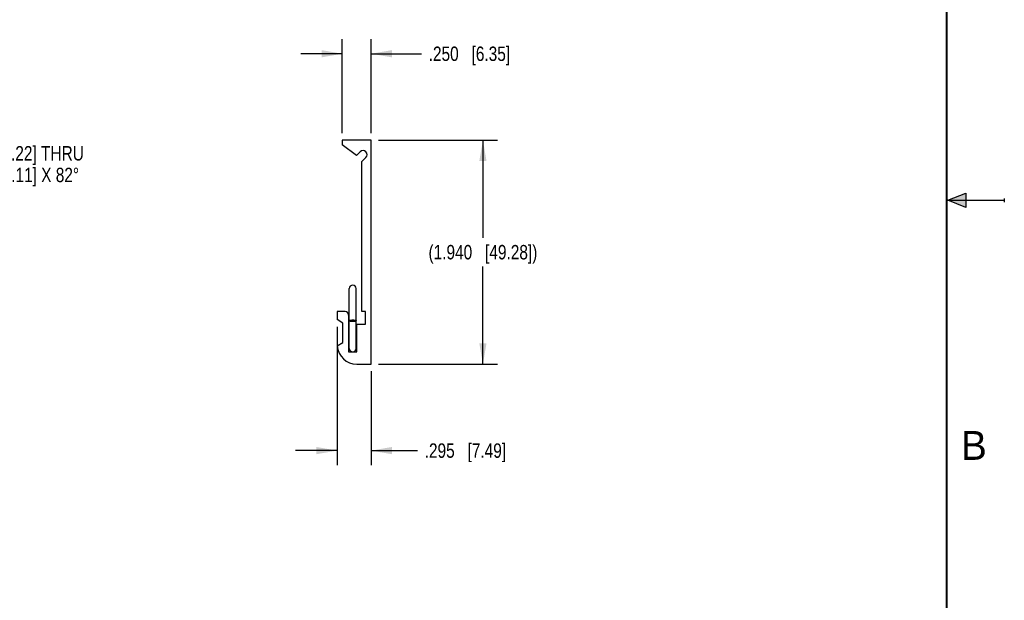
# Model space of a CAD drawing. Header units: inches. Extents: x 0 to 22, y 0 to 17.
# Tile 8 of 9: x 13.5 to 22, y 5 to 10.1. Entities that reach past the tile are written whole.
import ezdxf

# ---------------------------------------------------------------- set-up
doc = ezdxf.new("R2010")
doc.units = ezdxf.units.IN
doc.header["$LTSCALE"] = 1.21
doc.header["$MEASUREMENT"] = 0
doc.layers.get('0').update_dxf_attribs({"linetype": 'CONTINUOUS'})
doc.layers.add('02___PRT_ALL_AXES', color=7, linetype='CONTINUOUS')
doc.layers.add('DIMENSIONS', color=7, linetype='CONTINUOUS')
doc.styles.get("Standard").update_dxf_attribs({"font": 'txt', "width": 0.8})
doc.styles.add('TEXTSTYLE_2', font='txt')
doc.dimstyles.new('DIMSTYLE_1', dxfattribs={"dimtxt": 0.125, "dimasz": 0.18, "dimexe": 0.125, "dimexo": 0.0625, "dimgap": 0.0625, "dimtad": 0, "dimtih": 1, "dimtoh": 1, "dimdec": 3, "dimzin": 4, "dimdsep": 46, "dimtxsty": 'STANDARD', "dimblk": '_FILLED', "dimblk1": '_FILLED', "dimblk2": '_FILLED', "dimcen": 0.09, "dimadec": 0, "dimazin": 0, "dimtp": 0.001, "dimtm": 0.001, "dimtfac": 1, "dimtdec": 3, "dimtofl": 0, "dimtmove": 0, "dimatfit": 3, "dimldrblk": '_FILLED', "dimfxl": 1, "dimtolj": 1, "dimtzin": 4, "dimarcsym": 0})
doc.dimstyles.new('DIMSTYLE_2', dxfattribs={"dimtxt": 0.125, "dimasz": 0.18, "dimexe": 0.125, "dimexo": 0.0625, "dimgap": 0.09, "dimtad": 0, "dimtih": 1, "dimtoh": 1, "dimdec": 3, "dimzin": 4, "dimdsep": 46, "dimtxsty": 'STANDARD', "dimblk": '_FILLED', "dimblk1": '_FILLED', "dimblk2": '_FILLED', "dimcen": 0.09, "dimadec": 0, "dimazin": 0, "dimtp": 0.001, "dimtm": 0.001, "dimtfac": 1, "dimtdec": 3, "dimtmove": 0, "dimatfit": 2, "dimldrblk": '_FILLED', "dimfxl": 1, "dimtolj": 1, "dimtzin": 4, "dimarcsym": 0})

# ---------------------------------------------------------------- blocks, each defined once
blk = doc.blocks.new('_FILLED')
at = {"color": 0, "linetype": 'BYBLOCK'}
blk.add_solid([(0, 0), (-1, 0.174), (-1, -0.174)], dxfattribs=at)
blk = doc.blocks.new('*D0')
at = {"layer": 'DIMENSIONS', "color": 2, "linetype": 'CONTINUOUS'}
for p, q in [((16.5712, 9.0203), (17.6031, 9.0203)), ((17.4781, 9.0203), (17.4781, 8.1753)), ((17.4781, 7.0803), (17.4781, 7.9253)), ((16.5712, 7.0803), (17.6031, 7.0803))]:
    blk.add_line(p, q, dxfattribs=at)
at = {"layer": 'DIMENSIONS', "color": 2, "linetype": 'CONTINUOUS', "xscale": 0.18, "yscale": 0.18, "zscale": 0.18}
for p, rotation in [((17.4781, 9.0203), 90), ((17.4781, 7.0803), 270)]:
    blk.add_blockref('_FILLED', p, dxfattribs=dict(at, rotation=rotation))
at = {"layer": 'DIMENSIONS', "color": 2, "linetype": 'CONTINUOUS', "insert": (17.4781, 8.1128), "char_height": 0.125, "width": 1.525, "attachment_point": 2, "line_spacing_factor": 0.9}
blk.add_mtext('(1.940{\\Ftxt.shx;\\W1.000000;\\H0.125000; }[49.28])', dxfattribs=at)
blk = doc.blocks.new('*D1')
at = {"layer": 'DIMENSIONS', "color": 2, "linetype": 'CONTINUOUS'}
for p, q in [((16.2587, 9.0828), (16.2587, 9.8953)), ((16.5087, 9.0828), (16.5087, 9.8953)), ((16.2587, 9.7703), (15.8987, 9.7703)), ((16.5087, 9.7703), (16.9451, 9.7703))]:
    blk.add_line(p, q, dxfattribs=at)
at = {"layer": 'DIMENSIONS', "color": 2, "linetype": 'CONTINUOUS', "xscale": 0.18, "yscale": 0.18, "zscale": 0.18}
blk.add_blockref('_FILLED', (16.2587, 9.7703), dxfattribs=at)
at = {"layer": 'DIMENSIONS', "color": 2, "linetype": 'CONTINUOUS', "xscale": 0.18, "yscale": 0.18, "zscale": 0.18, "rotation": 180}
blk.add_blockref('_FILLED', (16.5087, 9.7703), dxfattribs=at)
at = {"layer": 'DIMENSIONS', "color": 2, "linetype": 'CONTINUOUS', "insert": (17.0076, 9.8328), "char_height": 0.125, "width": 1.125, "attachment_point": 1, "line_spacing_factor": 0.9}
blk.add_mtext('.250{\\Ftxt.shx;\\W1.000000;\\H0.125000; }[6.35]', dxfattribs=at)
blk = doc.blocks.new('*D2')
at = {"layer": 'DIMENSIONS', "color": 2, "linetype": 'CONTINUOUS'}
for p, q in [((16.2137, 7.4028), (16.2137, 6.2053)), ((16.5087, 7.0178), (16.5087, 6.2053)), ((16.2137, 6.3303), (15.8537, 6.3303)), ((16.5087, 6.3303), (16.9104, 6.3303))]:
    blk.add_line(p, q, dxfattribs=at)
at = {"layer": 'DIMENSIONS', "color": 2, "linetype": 'CONTINUOUS', "xscale": 0.18, "yscale": 0.18, "zscale": 0.18}
blk.add_blockref('_FILLED', (16.2137, 6.3303), dxfattribs=at)
at = {"layer": 'DIMENSIONS', "color": 2, "linetype": 'CONTINUOUS', "xscale": 0.18, "yscale": 0.18, "zscale": 0.18, "rotation": 180}
blk.add_blockref('_FILLED', (16.5087, 6.3303), dxfattribs=at)
at = {"layer": 'DIMENSIONS', "color": 2, "linetype": 'CONTINUOUS', "insert": (16.9729, 6.3928), "char_height": 0.125, "width": 1.125, "attachment_point": 1, "line_spacing_factor": 0.9}
blk.add_mtext('.295{\\Ftxt.shx;\\W1.000000;\\H0.125000; }[7.49]', dxfattribs=at)
blk = doc.blocks.new('*D9')
at = {"layer": 'DIMENSIONS', "color": 2, "linetype": 'CONTINUOUS'}
for p, q in [((11.6313, 8.2585), (12.4921, 8.7199)), ((12.4921, 8.7199), (12.6096, 8.7199))]:
    blk.add_line(p, q, dxfattribs=at)
at = {"layer": 'DIMENSIONS', "color": 2, "linetype": 'CONTINUOUS', "xscale": 0.18, "yscale": 0.18, "zscale": 0.18, "rotation": 208.1924633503}
blk.add_blockref('_FILLED', (11.6313, 8.2585), dxfattribs=at)
at = {"layer": 'DIMENSIONS', "color": 2, "linetype": 'CONTINUOUS', "insert": (12.6721, 8.9699), "char_height": 0.125, "width": 2.177083, "attachment_point": 1, "line_spacing_factor": 0.9}
blk.add_mtext('2X \\Fgdt;{\\Fgdt;n}\\Ftxt;.166 [4.22] THRU\\P\\Fgdt;{\\Fgdt;w}{\\Fgdt;n}\\Ftxt;.280{\\Ftxt.shx;\\W1.000000;\\H0.125000; }[7.11] X 82\\Fgdt;{\\Fgdt;~}', dxfattribs=at)

msp = doc.modelspace()

# ---------------------------------------------------------------- hatches: boundary and pattern name
at = {"linetype": 'CONTINUOUS'}
msp.add_hatch(color=2, dxfattribs=at).paths.add_polyline_path([(21.6663, 8.5625), (21.6663, 8.4375), (21.51, 8.5)])

# ---------------------------------------------------------------- linework, layer by layer
at = {"color": 7, "linetype": 'CONTINUOUS'}
for p, q in [((16.2587, 9.0203), (16.2587, 8.9803)), ((16.5087, 9.0203), (16.2587, 9.0203)), ((16.5087, 7.0803), (16.5087, 9.0203)), ((16.3192, 7.2158), (16.3192, 7.7348)), ((16.3782, 7.2158), (16.3782, 7.7348)), ((16.2837, 7.5353), (16.2137, 7.5353)), ((16.2137, 7.5353), (16.2137, 7.4653)), ((16.4607, 7.5353), (16.4287, 7.5353)), ((16.4607, 7.4253), (16.4607, 7.5353)), ((16.2617, 7.4353), (16.2137, 7.4653)), ((16.2617, 7.2673), (16.2617, 7.4353)), ((16.3137, 7.5053), (16.3137, 7.1853)), ((16.3837, 7.4253), (16.4607, 7.4253)), ((16.3837, 7.1853), (16.3837, 7.4253)), ((16.2142, 7.2376), (16.2617, 7.2673)), ((16.3137, 7.1853), (16.3837, 7.1853)), ((16.3837, 7.0803), (16.5087, 7.0803))]:
    msp.add_line(p, q, dxfattribs=at)
at = {"color": 2, "linetype": 'CONTINUOUS'}
for p, q in [((21.51, 8.5), (21.6663, 8.5625)), ((21.6663, 8.5625), (21.6663, 8.4375)), ((21.51, 8.5), (22, 8.5)), ((21.6663, 8.4375), (21.51, 8.5)), ((22, 8.515), (22, 8.485))]:
    msp.add_line(p, q, dxfattribs=at)
at = {"color": 7, "linetype": 'CONTINUOUS', "const_width": 0.02}
msp.add_lwpolyline([(21.5, 0.5), (21.5, 16.5)], dxfattribs=at)
at = {"color": 7, "linetype": 'CONTINUOUS'}
for centre, radius, start, end in [((16.3487, 7.7349), 0.0295, 0, 180), ((16.2837, 7.5053), 0.03, 0, 90), ((16.3837, 7.2503), 0.17, 184.28532, 270), ((16.3487, 7.2158), 0.0295, 180, 360)]:
    msp.add_arc(centre, radius, start, end, dxfattribs=at)
for points, knots in [([(16.3192, 7.4553), (16.3192, 7.4555), (16.3192, 7.4557), (16.3194, 7.4561), (16.3195, 7.4564), (16.3199, 7.4569), (16.3205, 7.4575), (16.3215, 7.4581), (16.3228, 7.4587), (16.3243, 7.4593), (16.326, 7.4599), (16.3279, 7.4604), (16.3301, 7.4609), (16.3324, 7.4613), (16.3349, 7.4616), (16.3384, 7.462), (16.343, 7.4624), (16.3468, 7.4625), (16.3487, 7.4625)], [0, 0, 0, 0, 0.011128, 0.02268, 0.03503, 0.048474, 0.079441, 0.11677, 0.160872, 0.211778, 0.269344, 0.333221, 0.402906, 0.477858, 0.557474, 0.64108, 0.817413, 1, 1, 1, 1]), ([(16.3487, 7.4482), (16.3468, 7.4482), (16.343, 7.4483), (16.3384, 7.4487), (16.3349, 7.4491), (16.3324, 7.4494), (16.3301, 7.4498), (16.3279, 7.4503), (16.326, 7.4508), (16.3243, 7.4514), (16.3228, 7.452), (16.3215, 7.4526), (16.3205, 7.4532), (16.3199, 7.4538), (16.3195, 7.4543), (16.3194, 7.4546), (16.3192, 7.455), (16.3192, 7.4552), (16.3192, 7.4553)], [0, 0, 0, 0, 0.182587, 0.35892, 0.442526, 0.522142, 0.597094, 0.666779, 0.730656, 0.788222, 0.839128, 0.88323, 0.920559, 0.951526, 0.96497, 0.97732, 0.988872, 1, 1, 1, 1]), ([(16.3487, 7.4625), (16.3506, 7.4625), (16.3544, 7.4624), (16.359, 7.462), (16.3626, 7.4616), (16.3651, 7.4613), (16.3674, 7.4609), (16.3695, 7.4604), (16.3715, 7.4599), (16.3732, 7.4593), (16.3747, 7.4587), (16.3759, 7.4581), (16.3769, 7.4575), (16.3775, 7.4569), (16.3779, 7.4564), (16.3781, 7.4561), (16.3782, 7.4557), (16.3782, 7.4555), (16.3782, 7.4553)], [0, 0, 0, 0, 0.182587, 0.35892, 0.442526, 0.522142, 0.597094, 0.666779, 0.730656, 0.788222, 0.839128, 0.88323, 0.920559, 0.951526, 0.96497, 0.97732, 0.988872, 1, 1, 1, 1]), ([(16.3782, 7.4553), (16.3782, 7.4552), (16.3782, 7.455), (16.3781, 7.4546), (16.3779, 7.4543), (16.3775, 7.4538), (16.3769, 7.4532), (16.3759, 7.4526), (16.3747, 7.452), (16.3732, 7.4514), (16.3715, 7.4508), (16.3695, 7.4503), (16.3674, 7.4498), (16.3651, 7.4494), (16.3626, 7.4491), (16.359, 7.4487), (16.3544, 7.4483), (16.3506, 7.4482), (16.3487, 7.4482)], [0, 0, 0, 0, 0.011128, 0.02268, 0.03503, 0.048474, 0.079441, 0.11677, 0.160872, 0.211778, 0.269344, 0.333221, 0.402906, 0.477858, 0.557474, 0.64108, 0.817413, 1, 1, 1, 1])]:
    msp.add_open_spline(points, degree=3, knots=knots, dxfattribs=at)
at = {"layer": '02___PRT_ALL_AXES', "color": 7, "linetype": 'CONTINUOUS'}
for p, q in [((16.3812, 8.8873), (16.2587, 8.9803)), ((16.414, 8.9201), (16.3812, 8.8873)), ((16.4287, 8.8359), (16.4635, 8.8706)), ((16.4287, 7.5353), (16.4287, 8.8359))]:
    msp.add_line(p, q, dxfattribs=at)
msp.add_arc((16.4387, 8.8953), 0.035, 315, 135, dxfattribs=at)

# ---------------------------------------------------------------- texts
at = {"color": 2, "linetype": 'CONTINUOUS', "insert": (21.625, 6.5), "char_height": 0.25, "width": 0.25, "attachment_point": 1, "line_spacing_factor": 0.9, "style": 'TEXTSTYLE_2'}
msp.add_mtext('B', dxfattribs=at)

# ---------------------------------------------------------------- dimensions: what is measured, and where the dimension line sits
at = {"layer": 'DIMENSIONS', "color": 2, "linetype": 'CONTINUOUS'}
dim = msp.add_linear_dim(base=(16.2587, 9.7703), p1=(16.5087, 9.0203), p2=(16.2587, 9.0203), angle=180, dimstyle='DIMSTYLE_1', dxfattribs=at)
dim.commit()
dim.dimension.update_dxf_attribs({"geometry": '*D1', "text_midpoint": (17.5701, 9.7703), "dimtype": 160})
dim = msp.add_diameter_dim_2p(p1=(11.6313, 8.2585), p2=(11.3845, 8.1262), text='2X %%c.166 [4.22] THRU\\P{\\Fgdt;w}%%c<> X 82%%d', dimstyle='DIMSTYLE_2', override={"dimpost": '<>'}, dxfattribs=at)
dim.commit()
dim.dimension.update_dxf_attribs({"geometry": '*D9', "text_midpoint": (13.7607, 8.8137), "dimtype": 163})
dim = msp.add_linear_dim(base=(17.4781, 7.0803), p1=(16.5087, 9.0203), p2=(16.5087, 7.0803), angle=270, text='(<>)', dimstyle='DIMSTYLE_1', dxfattribs=at)
dim.commit()
dim.dimension.update_dxf_attribs({"geometry": '*D0', "text_midpoint": (17.4781, 8.0503), "dimtype": 160})
dim = msp.add_linear_dim(base=(16.5087, 6.3303), p1=(16.2137, 7.4653), p2=(16.5087, 7.0803), dimstyle='DIMSTYLE_1', dxfattribs=at)
dim.commit()
dim.dimension.update_dxf_attribs({"geometry": '*D2', "text_midpoint": (17.5354, 6.3303), "dimtype": 160})

doc.saveas('drawing.dxf')
